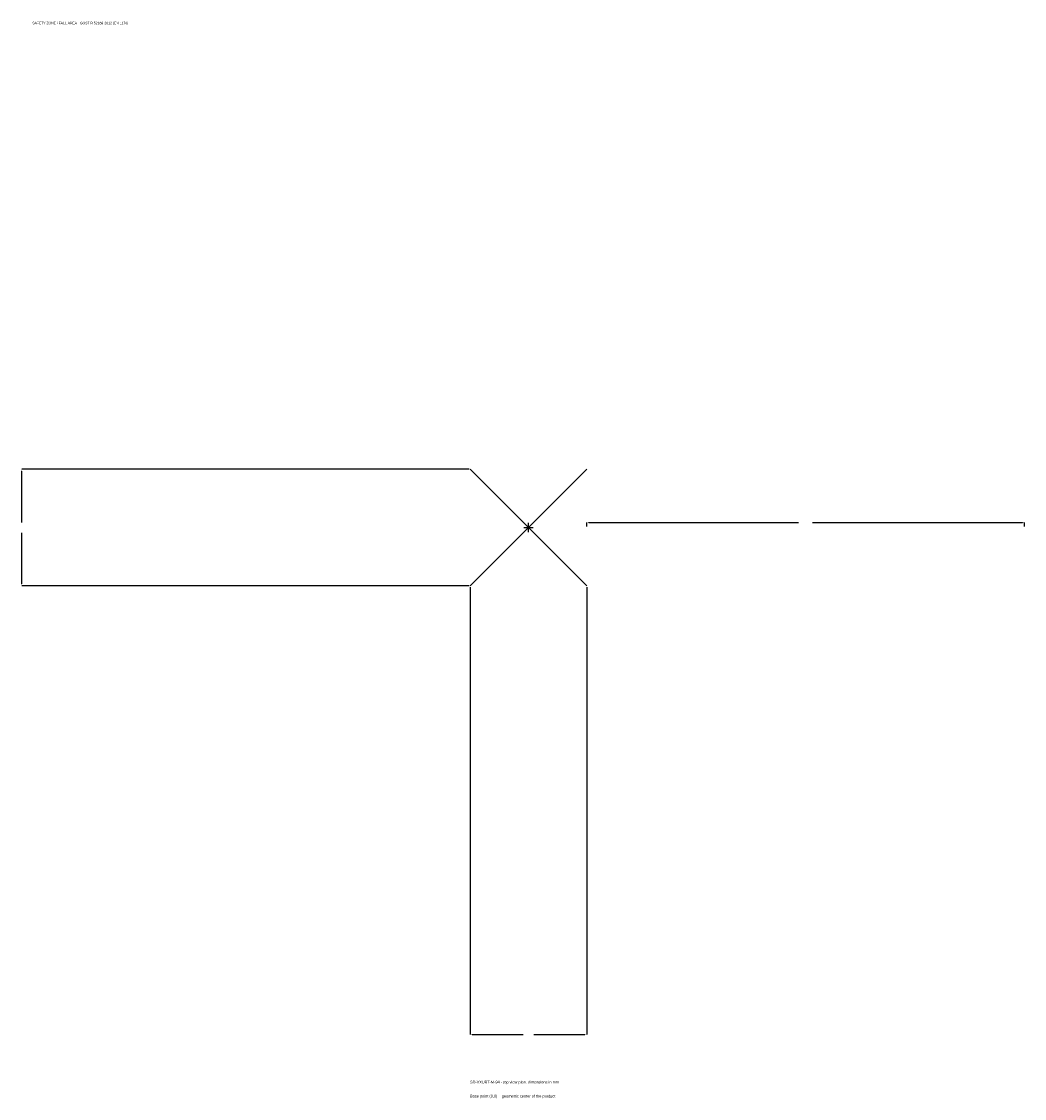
# Model space of a CAD drawing. Extents: x -1737 to 1700, y -1955 to 1733.
import ezdxf

# ---------------------------------------------------------------- set-up
doc = ezdxf.new("R2010")
doc.units = 0
for name, color, linetype in [('GP_MAF_zona_bezopasnosti', 1, 'Continuous'), ('ZSK_DANNYE', 3, 'Continuous'), ('ZSK_KONTUR', 7, 'Continuous'), ('ZSK_RAZMERY', 8, 'Continuous')]:
    doc.layers.add(name, color=color, linetype=linetype)
doc.dimstyles.new('ORION', dxfattribs={"dimtxt": 12, "dimasz": 7.2, "dimexe": 1.25, "dimexo": 3.6, "dimtad": 1, "dimcen": 2.5, "dimazin": 3, "dimtfac": 1, "dimtmove": 0, "dimatfit": 3})

# ---------------------------------------------------------------- blocks, each defined once
blk = doc.blocks.new('_CLOSEDFILLED')
at = {"color": 0, "linetype": 'BYBLOCK'}
blk.add_solid([(-1, 0.16), (0, 0), (-1, -0.16)], dxfattribs=at)
blk = doc.blocks.new('*D1')
for p, q in [((-200, -203.6), (-200, -1736)), ((200, -203.6), (200, -1736)), ((-192.8, -1736), (-18, -1736)), ((18, -1736), (192.8, -1736))]:
    blk.add_line(p, q)
at = {"layer": 'Defpoints'}
for p in [(-200, -200), (200, -200), (-200, -1736)]:
    blk.add_point(p, dxfattribs=at)
at = {"layer": 'ZSK_RAZMERY', "xscale": 7.199999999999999, "yscale": 7.199999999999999, "rotation": 180}
blk.add_blockref('_CLOSEDFILLED', (-200, -1736), dxfattribs=at)
at = {"layer": 'ZSK_RAZMERY', "xscale": 7.199999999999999, "yscale": 7.199999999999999}
blk.add_blockref('_CLOSEDFILLED', (200, -1736), dxfattribs=at)
blk = doc.blocks.new('*D2')
for p, q in [((-203.6, 200), (-1736, 200)), ((-1736, 18), (-1736, 192.8)), ((-1736, -192.8), (-1736, -18)), ((-203.6, -200), (-1736, -200))]:
    blk.add_line(p, q)
at = {"layer": 'Defpoints'}
for p in [(-200, 200), (-1736, -200), (-200, -200)]:
    blk.add_point(p, dxfattribs=at)
at = {"layer": 'ZSK_RAZMERY', "xscale": 7.199999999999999, "yscale": 7.199999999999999}
for p, rotation in [((-1736, 200), 90), ((-1736, -200), 270)]:
    blk.add_blockref('_CLOSEDFILLED', p, dxfattribs=dict(at, rotation=rotation))
blk = doc.blocks.new('*D3')
for p, q in [((200, 3.6), (200, 18)), ((207.2, 18), (926, 18)), ((974, 18), (1692.8, 18)), ((1700, 3.6), (1700, 18))]:
    blk.add_line(p, q)
at = {"layer": 'Defpoints'}
for p in [(200, 18), (200, 0), (1700, 0)]:
    blk.add_point(p, dxfattribs=at)
at = {"layer": 'ZSK_RAZMERY', "xscale": 7.199999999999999, "yscale": 7.199999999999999, "rotation": 180}
blk.add_blockref('_CLOSEDFILLED', (200, 18), dxfattribs=at)
at = {"layer": 'ZSK_RAZMERY', "xscale": 7.199999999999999, "yscale": 7.199999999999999}
blk.add_blockref('_CLOSEDFILLED', (1700, 18), dxfattribs=at)
blk = doc.blocks.new('B1')
at = {"layer": 'ZSK_KONTUR'}
for p, q in [((-200, -200), (200, 200)), ((-200, 200), (200, -200))]:
    blk.add_line(p, q, dxfattribs=at)
at = {"layer": 'ZSK_RAZMERY'}
for p, q in [((-16, 0), (16, 0)), ((0, -16), (0, 16))]:
    blk.add_line(p, q, dxfattribs=at)
at = {"layer": 'GP_MAF_zona_bezopasnosti', "color": 1}
blk.add_text('SAFETY ZONE / FALL AREA - GOST R 52169-2012 (EN 1176)', height=8.4, dxfattribs=at).set_placement((-1700, 1724))
at = {"layer": 'ZSK_RAZMERY'}
dim = blk.add_linear_dim(base=(-1736, -200), p1=(-200, -200), p2=(-200, 200), angle=90, dimstyle='ORION', dxfattribs=at)
dim.commit()
dim.dimension.update_dxf_attribs({"geometry": '*D2', "text_midpoint": (-1736, 0)})
for base, p1, p2, picture, middle in [((200, 18), (200, 0), (1700, 0), '*D3', (950, 18)), ((-200, -1736), (-200, -200), (200, -200), '*D1', (0, -1736))]:
    dim = blk.add_linear_dim(base=base, p1=p1, p2=p2, dimstyle='ORION', dxfattribs=at)
    dim.commit()
    dim.dimension.update_dxf_attribs({"geometry": picture, "text_midpoint": middle})

msp = doc.modelspace()

# ---------------------------------------------------------------- block references
msp.add_blockref('B1', (0, 0))

# ---------------------------------------------------------------- texts
at = {"layer": 'ZSK_DANNYE', "color": 3}
msp.add_text('SD-VXUBT-M-94 - top view plan, dimensions in mm', height=9.6, dxfattribs=at).set_placement((-200, -1904))
at = {"layer": 'ZSK_DANNYE', "color": 7}
msp.add_text('Base point (0,0) = geometric center of the product', height=9.6, dxfattribs=at).set_placement((-200, -1952))

doc.saveas('drawing.dxf')
